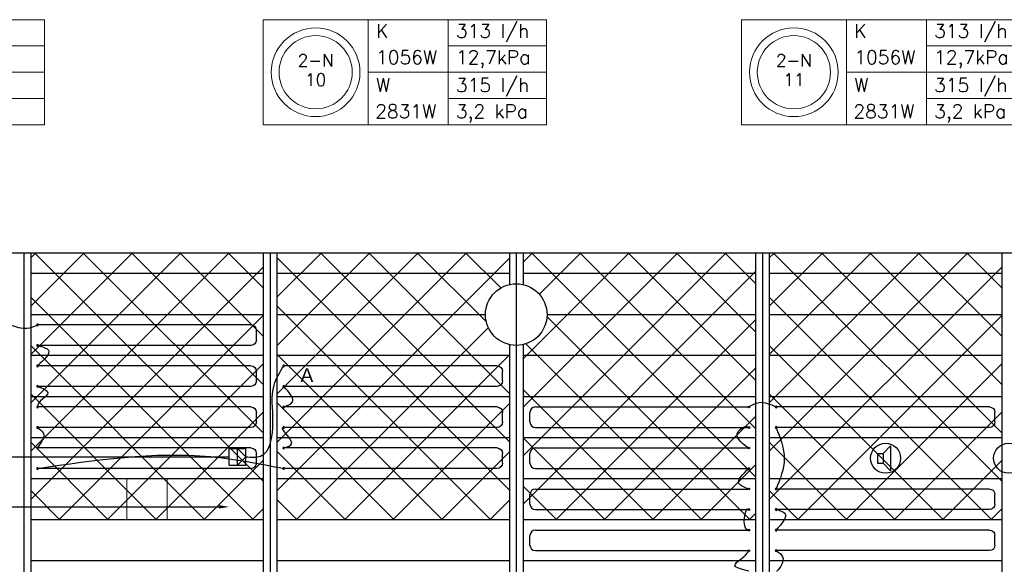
# Model space of a CAD drawing. Extents: x 7383 to 741080, y -570072 to -203000.
# Tile 32 of 43: x 474007 to 481206, y -278378 to -274398. Entities that reach past the tile are written whole.
import ezdxf
from ezdxf.enums import TextEntityAlignment as Align

# ---------------------------------------------------------------- set-up
doc = ezdxf.new("R2010")
doc.units = 0
doc.header["$LTSCALE"] = 25
doc.layers.get('0').update_dxf_attribs({"linetype": 'CONTINUOUS'})
doc.layers.get('DEFPOINTS').update_dxf_attribs({"linetype": 'CONTINUOUS'})
for name, color, linetype in [('000Vermogens2', 7, 'CONTINUOUS'), ('KP-bandraster', 5, 'CONTINUOUS'), ('KP-koppelingen', 6, 'CONTINUOUS'), ('KP-leidingen(aanvoer)', 5, 'CONTINUOUS'), ('KP-lucht centreline', 2, 'CONTINUOUS'), ('KP-maatvoering', 7, 'CONTINUOUS'), ('KP-Melders', 3, 'CONTINUOUS'), ('KP-Oppervlak', 3, 'CONTINUOUS'), ('KP-panelen', 1, 'CONTINUOUS'), ('KP-registers', 4, 'CONTINUOUS'), ('KP-slangen', 7, 'CONTINUOUS'), ('KP-tekst', 7, 'CONTINUOUS')]:
    doc.layers.add(name, color=color, linetype=linetype)
doc.layers.add('KP-Aluminium', color=8, linetype='CONTINUOUS', lineweight=18)
doc.layers.add('KP-Lucht retour', color=3, linetype='CONTINUOUS', lineweight=18)
doc.styles.add('arial', font='ARIAL.TTF')
doc.styles.add('VERWOL-1', font='ROMANS.SHX')
doc.dimstyles.new('MARTIN', dxfattribs={"dimscale": 0, "dimtxt": 50, "dimasz": 75, "dimexe": 4, "dimexo": 4, "dimgap": 20, "dimtad": 1, "dimdec": 0, "dimrnd": 0.01, "dimzin": 1, "dimdsep": 46, "dimtxsty": 'VERWOL-1', "dimcen": -25, "dimdle": 1, "dimclrd": 7, "dimclre": 2, "dimclrt": 7, "dimadec": 0, "dimazin": 0, "dimtfac": 1, "dimtdec": 0, "dimtix": 1, "dimtofl": 0, "dimtmove": 0, "dimatfit": 3, "dimldrblk": 'OBLIQUE', "dimfxl": 0, "dimtvp": 33.333333, "dimtolj": 1, "dimtzin": 1, "dimarcsym": 0})
pattern_1 = [(45, (281707.47, -39046.92), (-176.7767, 176.7767), []), (135, (281707.47, -39046.92), (-176.7767, -176.7767), [])]

# ---------------------------------------------------------------- blocks, each defined once
blk = doc.blocks.new('Register A')
at = {"layer": 'KP-registers', "linetype": 'Continuous'}
for p, q in [((90, 225), (1644, 225)), ((50, 115), (50, 185)), ((90, 75), (1644, 75))]:
    blk.add_line(p, q, dxfattribs=at)
for centre in [(1650, 225), (1650, 75)]:
    blk.add_circle(centre, 6, dxfattribs=at)
for centre, start, end in [((90, 185), 90, 180), ((90, 115), 180, 270)]:
    blk.add_arc(centre, 40, start, end, dxfattribs=at)
blk = doc.blocks.new('*D1638')
at = {"layer": 'DEFPOINTS', "color": 0, "linetype": 'Continuous', "transparency": 16777216}
for p in [(475539.1, -277591.6), (471068.6, -277652.4), (475539.1, -277957.9)]:
    blk.add_point(p, dxfattribs=at)
at = {"layer": 'KP-maatvoering', "color": 7, "linetype": 'Continuous', "lineweight": -2, "transparency": 16777216}
blk.add_line((471143.6, -277957.9), (475464.1, -277957.9), dxfattribs=at)
at = {"layer": 'KP-maatvoering', "color": 7, "linetype": 'Continuous', "transparency": 16777216}
for points in [[(471143.6, -277945.4), (471143.6, -277970.4), (471068.6, -277957.9)], [(475464.1, -277945.4), (475464.1, -277970.4), (475539.1, -277957.9)]]:
    blk.add_solid(points, dxfattribs=at)
at = {"layer": 'KP-maatvoering', "color": 7, "linetype": 'Continuous', "transparency": 16777216, "insert": (473303.8, -277862.9), "char_height": 150, "attachment_point": 5, "style": 'VERWOL-1'}
blk.add_mtext('\\A1;4470', dxfattribs=at)
blk = doc.blocks.new('_OBLIQUE')
at = {"color": 0, "linetype": 'ByBlock'}
blk.add_line((-0.5, -0.5), (0.5, 0.5), dxfattribs=at)

msp = doc.modelspace()

# ---------------------------------------------------------------- hatches: boundary and pattern name
at = {"layer": 'KP-Aluminium', "linetype": 'Continuous'}
h = msp.add_hatch(dxfattribs=at)
h.set_pattern_fill('ANSI37', color=256, scale=2000)
h.set_pattern_definition([(45, (276307.47, -39046.92), (-176.7767, 176.7767), []), (135, (276307.47, -39046.92), (-176.7767, -176.7767), [])])
h.paths.add_polyline_path([(475787.6, -276102.6), (474087.6, -276102.6), (474087.6, -276252.6), (475787.6, -276252.6)])
h.paths.add_polyline_path([(475787.6, -276252.6), (474087.6, -276252.6), (474087.6, -276552.6), (475787.6, -276552.6)])
h.paths.add_polyline_path([(475787.6, -276552.6), (474087.6, -276552.6), (474087.6, -276852.6), (475787.6, -276852.6)])
h.paths.add_polyline_path([(475787.6, -276852.6), (474087.6, -276852.6), (474087.6, -277152.6), (475787.6, -277152.6)])
h.paths.add_polyline_path([(475787.6, -277152.6), (474087.6, -277152.6), (474087.6, -277452.6), (475787.6, -277452.6)])
h.paths.add_polyline_path([(475787.6, -277452.6), (474087.6, -277452.6), (474087.6, -277752.6), (475787.6, -277752.6)])
h.paths.add_polyline_path([(475787.6, -277752.6), (474087.6, -277752.6), (474087.6, -278052.6), (475787.6, -278052.6)])
h = msp.add_hatch(dxfattribs=at)
h.set_pattern_fill('ANSI37', color=256, scale=2000)
h.set_pattern_definition([(45, (274507.47, -39046.92), (-176.7767, 176.7767), []), (135, (274507.47, -39046.92), (-176.7767, -176.7767), [])])
h.paths.add_polyline_path([(477587.6, -276102.6), (475887.6, -276102.6), (475887.6, -276252.6), (477587.6, -276252.6)])
h.paths.add_polyline_path([(477587.6, -276333.3), (477587.6, -276252.6), (475887.6, -276252.6), (475887.6, -276552.6), (477412.6, -276552.6, -0.350001)])
h.paths.add_polyline_path([(477412.6, -276552.6), (475887.6, -276552.6), (475887.6, -276852.6), (477587.6, -276852.6), (477587.6, -276772, -0.350001)])
h.paths.add_polyline_path([(477587.6, -276852.6), (475887.6, -276852.6), (475887.6, -277152.6), (477587.6, -277152.6)])
h.paths.add_polyline_path([(477587.6, -277152.6), (475887.6, -277152.6), (475887.6, -277452.6), (477587.6, -277452.6)])
h.paths.add_polyline_path([(477587.6, -277452.6), (475887.6, -277452.6), (475887.6, -277752.6), (477587.6, -277752.6)])
h.paths.add_polyline_path([(477587.6, -277752.6), (475887.6, -277752.6), (475887.6, -278052.6), (477587.6, -278052.6)])
h = msp.add_hatch(dxfattribs=at)
h.set_pattern_fill('ANSI37', color=256, scale=2000)
h.set_pattern_definition(pattern_1)
h.paths.add_polyline_path([(479387.6, -276102.6), (477687.6, -276102.6), (477687.6, -276252.6), (479387.6, -276252.6)])
h.paths.add_polyline_path([(479387.6, -276252.6), (477687.6, -276252.6), (477687.6, -276333.3, -0.350001), (477862.6, -276552.6), (479387.6, -276552.6)])
h.paths.add_polyline_path([(479387.6, -276552.6), (477862.6, -276552.6, -0.350001), (477687.6, -276772), (477687.6, -276852.6), (479387.6, -276852.6)])
h.paths.add_polyline_path([(479387.6, -276852.6), (477687.6, -276852.6), (477687.6, -277152.6), (479387.6, -277152.6)])
h.paths.add_polyline_path([(479387.6, -277152.6), (477687.6, -277152.6), (477687.6, -277452.6), (479387.6, -277452.6)])
h.paths.add_polyline_path([(479387.6, -277452.6), (477687.6, -277452.6), (477687.6, -277752.6), (479387.6, -277752.6)])
h.paths.add_polyline_path([(479387.6, -277752.6), (477687.6, -277752.6), (477687.6, -278052.6), (479387.6, -278052.6)])
h = msp.add_hatch(dxfattribs=at)
h.set_pattern_fill('ANSI37', color=256, scale=2000)
h.set_pattern_definition(pattern_1)
h.paths.add_polyline_path([(481187.6, -276102.6), (479487.6, -276102.6), (479487.6, -276252.6), (481187.6, -276252.6)])
h.paths.add_polyline_path([(481187.6, -276252.6), (479487.6, -276252.6), (479487.6, -276552.6), (481187.6, -276552.6)])
h.paths.add_polyline_path([(481187.6, -276552.6), (479487.6, -276552.6), (479487.6, -276852.6), (481187.6, -276852.6)])
h.paths.add_polyline_path([(481187.6, -276852.6), (479487.6, -276852.6), (479487.6, -277152.6), (481187.6, -277152.6)])
h.paths.add_polyline_path([(481187.6, -277152.6), (479487.6, -277152.6), (479487.6, -277452.6), (481187.6, -277452.6)])
h.paths.add_polyline_path([(481187.6, -277452.6), (479487.6, -277452.6), (479487.6, -277752.6), (481187.6, -277752.6)])
h.paths.add_polyline_path([(481187.6, -277752.6), (479487.6, -277752.6), (479487.6, -278052.6), (481187.6, -278052.6)])

# ---------------------------------------------------------------- linework, layer by layer
at = {"layer": '000Vermogens2', "linetype": 'Continuous', "lineweight": 0}
for p, q in [((472116.1, -274397.6), (474188.9, -274397.6)), ((474188.9, -274397.6), (474188.9, -275165.4)), ((475787.1, -274397.6), (475787.1, -275165.4)), ((475787.1, -274397.6), (477860, -274397.6)), ((476555, -274397.6), (476555, -275165.4)), ((476555, -274397.6), (476555, -275165.4)), ((477140.2, -274781.5), (477140.2, -274397.6)), ((477860, -274397.6), (477860, -275165.4)), ((479283.4, -274397.6), (479283.4, -275165.4)), ((479283.4, -274397.6), (481356.3, -274397.6)), ((480051.3, -274397.6), (480051.3, -275165.4)), ((480051.3, -274397.6), (480051.3, -275165.4)), ((480636.5, -274781.5), (480636.5, -274397.6)), ((473469.2, -274589.5), (474188.9, -274589.5)), ((477140.2, -274589.5), (477860, -274589.5)), ((480636.5, -274589.5), (481356.3, -274589.5)), ((472883.9, -274781.5), (474188.9, -274781.5)), ((476555, -274781.5), (477860, -274781.5)), ((476555, -274781.5), (477860, -274781.5)), ((477140.2, -274781.5), (477140.2, -275165.4)), ((480051.3, -274781.5), (481356.3, -274781.5)), ((480051.3, -274781.5), (481356.3, -274781.5)), ((480636.5, -274781.5), (480636.5, -275165.4)), ((473469.2, -274973.5), (474188.9, -274973.5)), ((477140.2, -274973.5), (477860, -274973.5)), ((480636.5, -274973.5), (481356.3, -274973.5)), ((472116.1, -275165.4), (474188.9, -275165.4)), ((475787.1, -275165.4), (477860, -275165.4)), ((479283.4, -275165.4), (481356.3, -275165.4))]:
    msp.add_line(p, q, dxfattribs=at)
for centre, radius in [((476171, -274781.5), 324.2), ((479667.3, -274781.5), 324.2), ((476171, -274781.5), 267.6), ((479667.3, -274781.5), 267.6)]:
    msp.add_circle(centre, radius, dxfattribs=at)
at = {"layer": 'KP-bandraster', "linetype": 'Continuous'}
for p, q in [((474087.6, -276102.6), (474087.6, -283602.6)), ((475787.6, -276102.6), (475787.6, -283602.6)), ((475887.6, -276102.6), (475887.6, -283602.6)), ((477587.6, -276102.6), (477587.6, -276333.3)), ((477687.6, -276102.6), (477687.6, -276333.3)), ((479387.6, -276102.6), (479387.6, -283602.6)), ((479487.6, -276102.6), (479487.6, -283602.6)), ((481187.6, -276102.6), (481187.6, -283602.6)), ((477587.6, -276772), (477587.6, -282933.3)), ((477687.6, -276772), (477687.6, -282933.3))]:
    msp.add_line(p, q, dxfattribs=at)
msp.add_circle((477637.6, -276552.6), 225, dxfattribs=at)
at = {"layer": 'KP-koppelingen', "linetype": 'Continuous'}
for p, q in [((475539.1, -277652.4), (475539.1, -277530.8)), ((475539.1, -277530.8), (475660.7, -277530.8)), ((475599.9, -277652.4), (475599.9, -277530.8)), ((475599.9, -277530.8), (475660.7, -277591.6)), ((475660.7, -277652.4), (475660.7, -277530.8)), ((475660.7, -277591.6), (475599.9, -277652.4)), ((475539.1, -277652.4), (475660.7, -277652.4))]:
    msp.add_line(p, q, dxfattribs=at)
at = {"layer": 'KP-leidingen(aanvoer)', "linetype": 'Continuous'}
msp.add_line((471068.6, -277591.6), (475539.1, -277591.6), dxfattribs=at)
at = {"layer": 'KP-lucht centreline', "linetype": 'Continuous'}
for p, q in [((474037.6, -276102.6), (474037.6, -283602.6)), ((475837.6, -276102.6), (475837.6, -283602.6)), ((477637.6, -276102.6), (477637.6, -283602.6)), ((479437.6, -276102.6), (479437.6, -283602.6))]:
    msp.add_line(p, q, dxfattribs=at)
at = {"layer": 'KP-Lucht retour', "linetype": 'Continuous'}
for p, q in [((474790, -277752.6), (474789.7, -278052.6)), ((475085.8, -277752.6), (474790, -277752.6)), ((475086.1, -278052.6), (475085.8, -277752.6)), ((474789.7, -278052.6), (475017.6, -278052.6)), ((475017.6, -278052.6), (475086.1, -278052.6))]:
    msp.add_line(p, q, dxfattribs=at)
at = {"layer": 'KP-Melders', "linetype": 'Continuous'}
for p, q in [((480277.8, -277568.2), (480320.8, -277568.2)), ((480277.8, -277568.2), (480277.8, -277638.2)), ((480320.8, -277568.2), (480372.8, -277512.9)), ((480320.8, -277568.2), (480320.8, -277638.2)), ((480372.8, -277512.9), (480372.8, -277693.6)), ((480277.8, -277638.2), (480320.8, -277638.2)), ((480277.8, -277638.2), (480320.8, -277638.2)), ((480320.8, -277638.2), (480372.8, -277693.6))]:
    msp.add_line(p, q, dxfattribs=at)
for centre in [(480337.6, -277602.6), (481237.6, -277602.6)]:
    msp.add_circle(centre, 110, dxfattribs=at)
at = {"layer": 'KP-Oppervlak', "linetype": 'Continuous'}
msp.add_line((517687.6, -276102.6), (448387.6, -276102.6), dxfattribs=at)
at = {"layer": 'KP-panelen', "linetype": 'Continuous'}
for p, q in [((475787.6, -276252.6), (474087.6, -276252.6)), ((477587.6, -276252.6), (475887.6, -276252.6)), ((479387.6, -276252.6), (477687.6, -276252.6)), ((481187.6, -276252.6), (479487.6, -276252.6)), ((474087.6, -276552.6), (475787.6, -276552.6)), ((475887.6, -276552.6), (477412.6, -276552.6)), ((477862.6, -276552.6), (479387.6, -276552.6)), ((479487.6, -276552.6), (481187.6, -276552.6)), ((475787.6, -276852.6), (474087.6, -276852.6)), ((477587.6, -276852.6), (475887.6, -276852.6)), ((479387.6, -276852.6), (477687.6, -276852.6)), ((481187.6, -276852.6), (479487.6, -276852.6)), ((475787.6, -277152.6), (474087.6, -277152.6)), ((477587.6, -277152.6), (475887.6, -277152.6)), ((479387.6, -277152.6), (477687.6, -277152.6)), ((481187.6, -277152.6), (479487.6, -277152.6)), ((475787.6, -277452.6), (474087.6, -277452.6)), ((477587.6, -277452.6), (475887.6, -277452.6)), ((479387.6, -277452.6), (477687.6, -277452.6)), ((481187.6, -277452.6), (479487.6, -277452.6)), ((475787.6, -277752.6), (474087.6, -277752.6)), ((477587.6, -277752.6), (475887.6, -277752.6)), ((479387.6, -277752.6), (477687.6, -277752.6)), ((481187.6, -277752.6), (479487.6, -277752.6)), ((475787.6, -278052.6), (474087.6, -278052.6)), ((477587.6, -278052.6), (475887.6, -278052.6)), ((479387.6, -278052.6), (477687.6, -278052.6)), ((481187.6, -278052.6), (479487.6, -278052.6)), ((475787.6, -278352.6), (474087.6, -278352.6)), ((477587.6, -278352.6), (475887.6, -278352.6)), ((479387.6, -278352.6), (477687.6, -278352.6)), ((481187.6, -278352.6), (479487.6, -278352.6))]:
    msp.add_line(p, q, dxfattribs=at)
at = {"layer": 'KP-slangen', "linetype": 'Continuous'}
for points in [[(473937.6, -276627.6), (474060.7, -276651.9), (474143.6, -276627.6)], [(474137.6, -276777.6), (474217.6, -276812.8), (474137.6, -276927.6)], [(475660.7, -277591.6), (475768.4, -277587.1), (475858.8, -277340.6), (475867, -277067.9), (475937.6, -276927.6)], [(474137.6, -277077.6), (474213.4, -277124.3), (474137.6, -277227.6), (474138.1, -277231)], [(475937.6, -277227.6), (476000.1, -277193.8), (475937.6, -277077.6)], [(479337.6, -277227.6), (479412.7, -277194.5), (479537.6, -277227.6)], [(479331.6, -277527.6), (479259.5, -277408), (479337.6, -277377.6), (479342.2, -277385.3)], [(474137.6, -277377.6), (474179.9, -277417.8), (474137.6, -277527.6)], [(475937.6, -277527.6), (475995.9, -277492.7), (475937.6, -277377.6), (475939.4, -277377.8)], [(479537.6, -277377.6), (479596.8, -277607.4), (479537.6, -277827.6)], [(474137.6, -277677.6), (475403.9, -277591), (475937.6, -277677.6)], [(479337.6, -277827.6), (479265.6, -277786.8), (479337.6, -277677.6)], [(479337.6, -278127.6), (479331.6, -278127.6), (479337.6, -277977.6), (479340.1, -277981.1)], [(479537.6, -277977.6), (479601.2, -278004.8), (479537.6, -278127.6)], [(479337.6, -278427.6), (479236.7, -278386.2), (479337.6, -278277.6), (479338, -278276.6)], [(479537.6, -278277.6), (479585.2, -278323.6), (479543.6, -278427.6), (479541.7, -278429.4)]]:
    msp.add_spline(points, degree=3, dxfattribs=at)

# ---------------------------------------------------------------- block references
at = {"layer": 'KP-registers', "linetype": 'Continuous', "xscale": -1}
for p in [(475787.6, -276852.6), (475787.6, -277152.6), (477587.6, -277152.6), (475787.6, -277452.6), (477587.6, -277452.6), (481187.6, -277452.6), (475787.6, -277752.6), (477587.6, -277752.6), (481187.6, -278052.6), (481187.6, -278352.6)]:
    msp.add_blockref('Register A', p, dxfattribs=at)
at = {"layer": 'KP-registers', "linetype": 'Continuous'}
for p in [(477687.6, -277452.6), (477687.6, -277752.6), (477687.6, -278052.6), (477687.6, -278352.6)]:
    msp.add_blockref('Register A', p, dxfattribs=at)

# ---------------------------------------------------------------- texts
at = {"layer": '000Vermogens2', "linetype": 'Continuous', "lineweight": 0, "style": 'VERWOL-1'}
for s, p in [('K', (476612.7, -274529.6)), ('313 l/h', (477196.5, -274529.6)), ('K', (480109, -274529.6)), ('313 l/h', (480692.8, -274529.6)), ('1056W', (476612.7, -274721.6)), ('12,7kPa', (477196.5, -274721.6)), ('1056W', (480109, -274721.6)), ('12,7kPa', (480692.8, -274721.6)), ('W', (476612.7, -274925.9)), ('315 l/h', (477196.5, -274925.9)), ('W', (480109, -274925.9)), ('315 l/h', (480692.8, -274925.9)), ('2831W', (476606.6, -275117.9)), ('3,2 kPa', (477196.5, -275117.9)), ('2831W', (480102.9, -275117.9)), ('3,2 kPa', (480692.8, -275117.9))]:
    msp.add_text(s, height=100, dxfattribs=at).set_placement(p)
for s, p in [('2-N', (476171, -274694.9)), ('2-N', (479667.3, -274694.9)), ('10', (476171, -274836.6)), ('11', (479667.3, -274836.6))]:
    msp.add_text(s, height=90, dxfattribs=at).set_placement(p, align=Align.MIDDLE_CENTER)
at = {"layer": 'KP-tekst', "linetype": 'Continuous', "insert": (476107.2, -276995.3), "char_height": 100, "attachment_point": 5, "style": 'arial'}
msp.add_mtext('\\A1;A', dxfattribs=at)

# ---------------------------------------------------------------- dimensions: what is measured, and where the dimension line sits
at = {"layer": 'KP-maatvoering', "linetype": 'Continuous'}
dim = msp.add_linear_dim(base=(475539.0804, -277957.8986), p1=(471068.6078, -277652.3957), p2=(475539.0804, -277591.5774), dimstyle='MARTIN', override={"dimscale": 1, "dimtxt": 150, "dimse1": 1, "dimse2": 1}, dxfattribs=at)
dim.commit()
dim.dimension.update_dxf_attribs({"geometry": '*D1638', "text_midpoint": (473303.8441, -277862.8986)})

doc.saveas('drawing.dxf')
